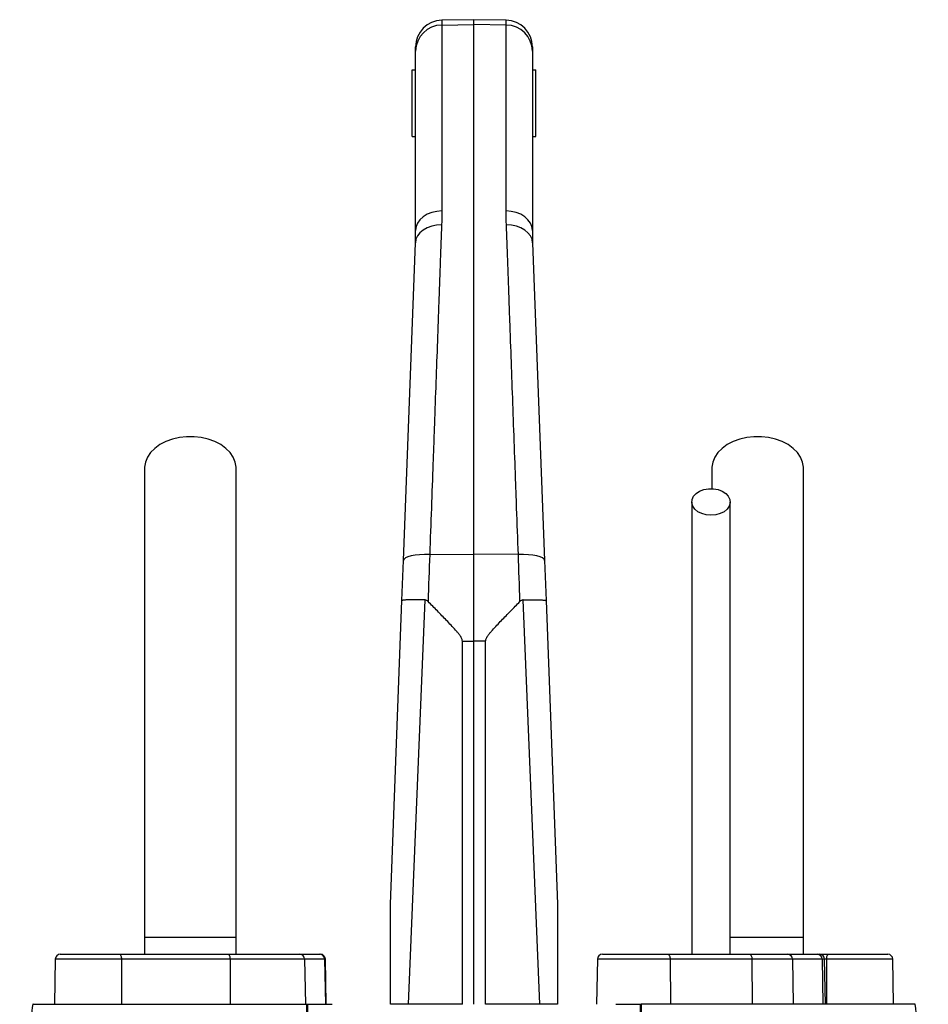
# Model space of a CAD drawing. Header units: millimetres. Extents: x 6 to 914, y 13 to 2073.
# Tile 12 of 12: x 389 to 661, y 1778 to 2073. Entities that reach past the tile are written whole.
import ezdxf

# ---------------------------------------------------------------- set-up
doc = ezdxf.new("R2010")
doc.units = ezdxf.units.MM

msp = doc.modelspace()

# ---------------------------------------------------------------- linework, layer by layer
at = {"color": 7, "linetype": 'Continuous', "lineweight": 25}
for p, q in [((525.31, 2072.59), (515.67, 2072.42)), ((515.67, 2071), (525.31, 2071.16)), ((515.67, 2071), (515.67, 2015.3)), ((534.95, 2072.42), (525.31, 2072.59)), ((525.31, 2071.16), (525.31, 2072.59)), ((525.31, 1912.41), (525.31, 2071.16)), ((534.95, 2071), (525.31, 2071.16)), ((534.95, 2015.3), (534.95, 2071)), ((507.81, 2063.14), (507.81, 2064.42)), ((507.81, 2009.47), (507.81, 2063.14)), ((542.81, 2064.42), (542.81, 2063.14)), ((542.81, 2063.14), (542.81, 2009.47)), ((506.81, 2037.59), (506.81, 2057.59)), ((506.81, 2057.59), (507.81, 2057.59)), ((542.81, 2057.59), (543.81, 2057.59)), ((543.81, 2037.59), (543.81, 2057.59)), ((506.81, 2037.59), (507.81, 2037.59)), ((542.81, 2037.59), (543.81, 2037.59)), ((504.17, 1910.56), (507.74, 2005.72)), ((542.88, 2005.72), (546.45, 1910.56)), ((596.56, 1938.11), (596.56, 1932.09)), ((512.03, 1912.35), (525.31, 1912.41)), ((525.31, 1886.36), (525.31, 1912.41)), ((538.6, 1912.35), (525.31, 1912.41)), ((503.72, 1898.53), (504.17, 1910.56)), ((546.45, 1910.56), (546.9, 1898.53)), ((500.31, 1807.59), (503.72, 1898.53)), ((510.56, 1898.75), (505.62, 1777.59)), ((545.01, 1777.59), (540.07, 1898.75)), ((546.9, 1898.53), (550.31, 1807.59)), ((521.82, 1886.36), (525.31, 1886.36)), ((521.82, 1777.59), (521.82, 1886.36)), ((525.31, 1777.59), (525.31, 1886.36)), ((528.8, 1886.36), (525.31, 1886.36)), ((528.8, 1777.59), (528.8, 1886.36)), ((426.56, 1797.59), (426.56, 1792.59)), ((454.06, 1797.59), (426.56, 1797.59)), ((454.06, 1792.59), (454.06, 1797.59)), ((624.06, 1797.59), (602, 1797.59)), ((624.06, 1792.59), (624.06, 1797.59)), ((399.84, 1791.12), (399.6, 1777.59)), ((401.34, 1792.59), (419.14, 1792.59)), ((419.14, 1792.59), (451.69, 1792.59)), ((419.65, 1791.12), (419.73, 1777.59)), ((452.2, 1791.12), (419.65, 1791.12)), ((451.69, 1792.59), (473.07, 1792.59)), ((452.2, 1791.12), (452.28, 1777.59)), ((474.55, 1791.12), (452.2, 1791.12)), ((473.07, 1792.59), (479.09, 1792.59)), ((474.55, 1791.12), (474.78, 1777.59)), ((480.56, 1791.12), (474.55, 1791.12)), ((479.09, 1792.59), (479.29, 1792.59)), ((480.56, 1791.12), (480.8, 1777.59)), ((481.02, 1777.59), (480.79, 1791.12)), ((562.27, 1791.12), (562.03, 1777.59)), ((563.77, 1792.59), (583.36, 1792.59)), ((583.36, 1792.59), (607.89, 1792.59)), ((584.07, 1791.12), (584.18, 1777.59)), ((608.6, 1791.12), (584.07, 1791.12)), ((607.89, 1792.59), (619.32, 1792.59)), ((608.6, 1791.12), (608.71, 1777.59)), ((620.75, 1791.12), (608.6, 1791.12)), ((619.32, 1792.59), (628.18, 1792.59)), ((620.75, 1791.12), (620.97, 1777.59)), ((629.6, 1791.12), (620.75, 1791.12)), ((628.18, 1792.59), (628.86, 1792.59)), ((628.86, 1792.59), (631.49, 1792.59)), ((629.6, 1791.12), (629.82, 1777.59)), ((630.6, 1777.59), (630.36, 1791.12)), ((630.97, 1791.12), (630.89, 1777.59)), ((631.49, 1792.59), (649.29, 1792.59)), ((651.02, 1777.59), (650.79, 1791.12)), ((394.29, 1777.59), (400.31, 1777.59)), ((521.82, 1777.59), (505.62, 1777.59)), ((545.01, 1777.59), (528.8, 1777.59)), ((656.33, 1777.59), (650.31, 1777.59))]:
    msp.add_line(p, q, dxfattribs=at)
at = {"color": 8, "linetype": 'Continuous', "lineweight": 25}
for p, q in [((515.67, 2072.42), (515.67, 2071)), ((534.95, 2071), (534.95, 2072.42)), ((419.65, 1791.12), (399.84, 1791.12)), ((480.79, 1791.12), (480.56, 1791.12)), ((584.07, 1791.12), (562.27, 1791.12)), ((630.36, 1791.12), (629.6, 1791.12)), ((630.97, 1791.12), (630.36, 1791.12)), ((650.79, 1791.12), (630.97, 1791.12))]:
    msp.add_line(p, q, dxfattribs=at)
at = {"color": 7, "linetype": 'Continuous', "lineweight": 25, "flags": 128}
for points in [[(515.67, 2015.3), (514.13, 2015.17), (512.65, 2014.82), (511.3, 2014.28), (510.11, 2013.55), (509.13, 2012.67), (508.41, 2011.67), (507.96, 2010.59), (507.81, 2009.47)], [(542.81, 2009.47), (542.66, 2010.59), (542.22, 2011.67), (541.49, 2012.67), (540.52, 2013.55), (539.33, 2014.28), (537.97, 2014.82), (536.49, 2015.17), (534.95, 2015.3)], [(515.6, 2011.1), (514.08, 2011), (512.63, 2010.71), (511.29, 2010.22), (510.11, 2009.55), (509.13, 2008.74), (508.4, 2007.81), (507.93, 2006.79), (507.74, 2005.72)], [(542.88, 2005.72), (542.7, 2006.79), (542.23, 2007.81), (541.49, 2008.74), (540.52, 2009.55), (539.34, 2010.22), (538, 2010.71), (536.54, 2011), (535.03, 2011.1)], [(454.06, 1938.11), (454.05, 1938.49), (453.78, 1940.02), (453.17, 1941.5), (452.22, 1942.89), (450.96, 1944.16), (449.43, 1945.27), (447.66, 1946.19), (445.7, 1946.91), (443.6, 1947.4), (441.42, 1947.64), (439.21, 1947.64), (437.02, 1947.4), (434.92, 1946.91), (432.96, 1946.19), (431.19, 1945.27), (429.66, 1944.16), (428.4, 1942.89), (427.46, 1941.5), (426.84, 1940.02), (426.57, 1938.49), (426.56, 1938.11)], [(624.06, 1938.11), (624.05, 1938.49), (623.78, 1940.02), (623.17, 1941.5), (622.22, 1942.89), (620.96, 1944.16), (619.43, 1945.27), (617.66, 1946.19), (615.7, 1946.91), (613.6, 1947.4), (611.42, 1947.64), (609.21, 1947.64), (607.02, 1947.4), (604.92, 1946.91), (602.96, 1946.19), (601.19, 1945.27), (599.66, 1944.16), (598.4, 1942.89), (597.46, 1941.5), (596.84, 1940.02), (596.57, 1938.49), (596.56, 1938.11)], [(596.31, 1924.1), (594.88, 1924.23), (593.54, 1924.6), (592.38, 1925.19), (591.46, 1925.96), (590.84, 1926.87), (590.57, 1927.85), (590.66, 1928.86), (591.11, 1929.81), (591.88, 1930.66), (592.93, 1931.34), (594.2, 1931.83), (595.59, 1932.08), (597.03, 1932.08), (598.43, 1931.83), (599.69, 1931.34), (600.74, 1930.66), (601.52, 1929.81), (601.96, 1928.86), (602.05, 1927.85), (601.78, 1926.87), (601.17, 1925.96), (600.25, 1925.19), (599.08, 1924.6), (597.74, 1924.23), (596.31, 1924.1)], [(512.03, 1912.35), (510.5, 1912.36), (509.03, 1912.29), (507.68, 1912.14), (506.49, 1911.93), (505.52, 1911.65), (504.79, 1911.32), (504.34, 1910.96), (504.17, 1910.56)], [(546.45, 1910.56), (546.29, 1910.96), (545.83, 1911.32), (545.11, 1911.65), (544.13, 1911.93), (542.95, 1912.14), (541.6, 1912.29), (540.13, 1912.36), (538.6, 1912.35)], [(419.14, 1792.59), (419.24, 1792.56), (419.33, 1792.48), (419.42, 1792.34), (419.5, 1792.16), (419.56, 1791.94), (419.61, 1791.68), (419.64, 1791.41), (419.65, 1791.12)], [(451.69, 1792.59), (451.79, 1792.56), (451.88, 1792.48), (451.97, 1792.34), (452.05, 1792.16), (452.11, 1791.94), (452.16, 1791.68), (452.19, 1791.41), (452.2, 1791.12)], [(583.36, 1792.59), (583.49, 1792.56), (583.63, 1792.48), (583.75, 1792.34), (583.86, 1792.16), (583.95, 1791.94), (584.01, 1791.68), (584.06, 1791.41), (584.07, 1791.12)], [(607.89, 1792.59), (608.02, 1792.56), (608.16, 1792.48), (608.28, 1792.34), (608.39, 1792.16), (608.48, 1791.94), (608.54, 1791.68), (608.59, 1791.41), (608.6, 1791.12)], [(630.97, 1791.12), (630.99, 1791.41), (631.02, 1791.68), (631.06, 1791.94), (631.13, 1792.16), (631.21, 1792.34), (631.29, 1792.48), (631.39, 1792.56), (631.49, 1792.59)]]:
    msp.add_lwpolyline(points, dxfattribs=at)
at = {"color": 7, "linetype": 'Continuous', "lineweight": 25}
for centre, radius, start, end in [((515.81, 2064.42), 8, 91, 180), ((515.74, 2063.07), 7.93, 90.4758, 179.4905), ((534.81, 2064.42), 8, 0, 89), ((534.89, 2063.07), 7.93, 0.5095, 89.5242), ((401.34, 1791.09), 1.5, 90, 179), ((473.06, 1791.1), 1.49, 0.5546, 89.5683), ((479.08, 1791.1), 1.49, 0.5546, 89.5683), ((479.29, 1791.09), 1.5, 1, 90), ((563.77, 1791.09), 1.5, 90, 179), ((619.29, 1791.13), 1.46, 359.4868, 88.477), ((628.14, 1791.13), 1.46, 359.4868, 88.477), ((628.86, 1791.09), 1.5, 1, 90), ((649.29, 1791.09), 1.5, 1, 90)]:
    msp.add_arc(centre, radius, start, end, dxfattribs=at)
for points in [[(515.67, 2015.3), (515.67, 2013.92), (515.65, 2012.52), (515.6, 2011.1)], [(535.03, 2011.1), (534.98, 2012.52), (534.95, 2013.92), (534.95, 2015.3)], [(507.74, 2005.72), (507.79, 2006.99), (507.81, 2008.24), (507.81, 2009.47)], [(542.81, 2009.47), (542.81, 2008.24), (542.84, 2006.99), (542.88, 2005.72)], [(512.03, 1912.35), (511.87, 1907.72), (511.71, 1903.02), (511.54, 1898.26)], [(539.08, 1898.26), (538.92, 1903.02), (538.76, 1907.72), (538.6, 1912.35)], [(475.42, 1777.59), (477.84, 1777.59), (480.31, 1777.59), (482.84, 1777.59)], [(567.79, 1777.59), (570.31, 1777.59), (572.78, 1777.59), (575.21, 1777.59)]]:
    msp.add_open_spline(points, degree=3, dxfattribs=at)
for points, knots in [([(515.6, 2011.1), (515.47, 2007.69), (515.35, 2004.17), (515.15, 1998.73), (515.08, 1996.89), (514.95, 1993.17), (514.88, 1991.29), (514.54, 1981.78), (514.25, 1973.84), (513.8, 1961.42), (513.65, 1957.2), (513.42, 1950.73), (513.34, 1948.56), (513.18, 1944.16), (513.1, 1941.95), (512.7, 1930.81), (512.37, 1921.68), (512.03, 1912.35)], [0, 0, 0, 0, 0.125, 0.125, 0.1875, 0.1875, 0.25, 0.25, 0.5, 0.5, 0.625, 0.625, 0.6875, 0.6875, 0.75, 0.75, 1, 1, 1, 1]), ([(538.6, 1912.35), (538.43, 1917.02), (538.26, 1921.64), (538.01, 1928.5), (537.93, 1930.77), (537.77, 1935.28), (537.69, 1937.51), (537.29, 1948.59), (536.98, 1957.16), (536.53, 1969.59), (536.38, 1973.66), (536.16, 1979.65), (536.09, 1981.63), (535.95, 1985.55), (535.88, 1987.49), (535.54, 1997.04), (535.27, 2004.28), (535.03, 2011.1)], [0, 0, 0, 0, 0.125, 0.125, 0.1875, 0.1875, 0.25, 0.25, 0.5, 0.5, 0.625, 0.625, 0.6875, 0.6875, 0.75, 0.75, 1, 1, 1, 1]), ([(426.56, 1938.11), (426.56, 1935.17), (426.56, 1929.35), (426.56, 1920.57), (426.56, 1911.7), (426.56, 1902.64), (426.56, 1893.28), (426.56, 1883.54), (426.56, 1873.81), (426.56, 1864.16), (426.56, 1854.67), (426.56, 1845.02), (426.56, 1834.28), (426.56, 1822.57), (426.56, 1809.99), (426.56, 1801.69), (426.56, 1797.59)], [0, 0, 0, 0, 0.079644, 0.158009, 0.235124, 0.311015, 0.385614, 0.459005, 0.531252, 0.593311, 0.65426, 0.714301, 0.773508, 0.85087, 0.926319, 1, 1, 1, 1]), ([(454.06, 1797.59), (454.06, 1800.12), (454.06, 1805.4), (454.06, 1813.6), (454.06, 1822.41), (454.06, 1831.08), (454.06, 1839.49), (454.06, 1847.53), (454.06, 1855.79), (454.06, 1864.54), (454.06, 1873.67), (454.06, 1883.1), (454.06, 1892.41), (454.06, 1901.59), (454.06, 1910.67), (454.06, 1919.75), (454.06, 1928.89), (454.06, 1935), (454.06, 1938.11)], [0, 0, 0, 0, 0.045521, 0.094717, 0.147611, 0.204275, 0.251456, 0.300858, 0.352419, 0.406213, 0.470225, 0.53729, 0.607172, 0.679907, 0.755587, 0.834151, 0.915609, 1, 1, 1, 1]), ([(624.06, 1797.59), (624.06, 1800.12), (624.06, 1805.4), (624.06, 1813.6), (624.06, 1822.41), (624.06, 1831.08), (624.06, 1839.49), (624.06, 1847.53), (624.06, 1855.79), (624.06, 1864.54), (624.06, 1873.67), (624.06, 1883.1), (624.06, 1892.41), (624.06, 1901.59), (624.06, 1910.67), (624.06, 1919.75), (624.06, 1928.89), (624.06, 1935), (624.06, 1938.11)], [0, 0, 0, 0, 0.045521, 0.094717, 0.147611, 0.204275, 0.251456, 0.300858, 0.352419, 0.406213, 0.470225, 0.53729, 0.607172, 0.679907, 0.755587, 0.834151, 0.915609, 1, 1, 1, 1]), ([(590.56, 1928.11), (590.56, 1925.97), (590.56, 1921.96), (590.56, 1916.3), (590.56, 1911.39), (590.56, 1907.23), (590.56, 1903.68), (590.56, 1900.47), (590.56, 1897.3), (590.56, 1892.82), (590.56, 1886.93), (590.56, 1879.45), (590.56, 1871.98), (590.56, 1864.59), (590.56, 1857.37), (590.56, 1850.1), (590.56, 1844.18), (590.56, 1839.69), (590.56, 1836.29), (590.56, 1832.31), (590.56, 1827.5), (590.56, 1821.87), (590.56, 1815.43), (590.56, 1808.21), (590.56, 1800.51), (590.56, 1795.21), (590.56, 1792.59)], [0, 0, 0, 0, 0.059817, 0.112226, 0.157227, 0.194828, 0.225042, 0.252172, 0.279689, 0.307589, 0.367156, 0.427071, 0.487082, 0.538307, 0.589483, 0.639396, 0.68603, 0.705878, 0.726223, 0.751347, 0.781667, 0.817173, 0.857035, 0.901805, 0.951506, 1, 1, 1, 1]), ([(602.06, 1792.59), (602.06, 1795.55), (602.06, 1801.37), (602.06, 1809.65), (602.06, 1816.99), (602.06, 1823.08), (602.06, 1828.19), (602.06, 1832.76), (602.06, 1839.22), (602.06, 1847.66), (602.06, 1857.73), (602.06, 1866.83), (602.06, 1875.01), (602.06, 1882.26), (602.06, 1888.95), (602.06, 1894.06), (602.06, 1898.08), (602.06, 1901.49), (602.06, 1905.57), (602.06, 1910.31), (602.06, 1915.68), (602.06, 1921.68), (602.06, 1925.89), (602.06, 1928.11)], [0, 0, 0, 0, 0.054745, 0.107977, 0.15356, 0.191504, 0.221841, 0.249643, 0.27782, 0.344981, 0.41307, 0.481322, 0.538686, 0.595913, 0.650734, 0.701464, 0.724861, 0.754493, 0.790614, 0.833219, 0.882314, 0.937906, 1, 1, 1, 1]), ([(510.56, 1898.75), (510.08, 1898.77), (509.62, 1898.78), (508.95, 1898.79), (508.73, 1898.79), (508.3, 1898.8), (508.08, 1898.8), (507.45, 1898.8), (507.06, 1898.8), (506.51, 1898.79), (506.33, 1898.79), (505.99, 1898.78), (505.83, 1898.78), (505.36, 1898.77), (505.09, 1898.75), (504.72, 1898.73), (504.61, 1898.72), (504.41, 1898.7), (504.31, 1898.69), (504.06, 1898.66), (503.94, 1898.64), (503.81, 1898.6), (503.78, 1898.59), (503.73, 1898.56), (503.72, 1898.55), (503.72, 1898.53)], [0, 0, 0, 0, 0.125, 0.125, 0.1875, 0.1875, 0.25, 0.25, 0.375, 0.375, 0.4375, 0.4375, 0.5, 0.5, 0.625, 0.625, 0.6875, 0.6875, 0.75, 0.75, 0.875, 0.875, 0.9375, 0.9375, 1, 1, 1, 1]), ([(511.54, 1898.26), (511.41, 1898.39), (511.26, 1898.51), (511.01, 1898.65), (510.93, 1898.68), (510.75, 1898.73), (510.65, 1898.75), (510.56, 1898.75)], [0, 0, 0, 0, 0.5, 0.5, 0.75, 0.75, 1, 1, 1, 1]), ([(521.82, 1886.36), (521.82, 1886.53), (521.8, 1886.69), (521.71, 1887.01), (521.65, 1887.17), (521.43, 1887.62), (521.25, 1887.89), (520.86, 1888.43), (520.66, 1888.69), (520.23, 1889.2), (520.02, 1889.45), (519.36, 1890.19), (518.91, 1890.68), (518, 1891.64), (517.55, 1892.12), (516.17, 1893.55), (515.25, 1894.5), (513.4, 1896.38), (512.47, 1897.32), (511.54, 1898.26)], [0, 0, 0, 0, 0.03125, 0.03125, 0.0625, 0.0625, 0.125, 0.125, 0.1875, 0.1875, 0.25, 0.25, 0.375, 0.375, 0.5, 0.5, 0.75, 0.75, 1, 1, 1, 1]), ([(528.8, 1886.36), (528.8, 1886.53), (528.83, 1886.69), (528.91, 1887.01), (528.98, 1887.17), (529.19, 1887.62), (529.37, 1887.89), (529.76, 1888.43), (529.97, 1888.69), (530.39, 1889.2), (530.61, 1889.45), (531.27, 1890.19), (531.72, 1890.68), (532.62, 1891.64), (533.08, 1892.12), (534.46, 1893.55), (535.38, 1894.5), (537.23, 1896.38), (538.16, 1897.32), (539.08, 1898.26)], [0, 0, 0, 0, 0.03125, 0.03125, 0.0625, 0.0625, 0.125, 0.125, 0.1875, 0.1875, 0.25, 0.25, 0.375, 0.375, 0.5, 0.5, 0.75, 0.75, 1, 1, 1, 1]), ([(540.07, 1898.75), (539.97, 1898.75), (539.88, 1898.73), (539.7, 1898.68), (539.61, 1898.65), (539.36, 1898.51), (539.22, 1898.39), (539.08, 1898.26)], [0, 0, 0, 0, 0.25, 0.25, 0.5, 0.5, 1, 1, 1, 1]), ([(540.07, 1898.75), (540.54, 1898.77), (541, 1898.78), (541.67, 1898.79), (541.89, 1898.79), (542.33, 1898.8), (542.54, 1898.8), (543.17, 1898.8), (543.56, 1898.8), (544.11, 1898.79), (544.29, 1898.79), (544.63, 1898.78), (544.8, 1898.78), (545.27, 1898.77), (545.54, 1898.75), (545.9, 1898.73), (546.01, 1898.72), (546.22, 1898.7), (546.31, 1898.69), (546.56, 1898.66), (546.69, 1898.64), (546.81, 1898.6), (546.85, 1898.59), (546.89, 1898.56), (546.9, 1898.55), (546.9, 1898.53)], [0, 0, 0, 0, 0.125, 0.125, 0.1875, 0.1875, 0.25, 0.25, 0.375, 0.375, 0.4375, 0.4375, 0.5, 0.5, 0.625, 0.625, 0.6875, 0.6875, 0.75, 0.75, 0.875, 0.875, 0.9375, 0.9375, 1, 1, 1, 1]), ([(500.31, 1777.59), (500.31, 1780.13), (500.31, 1782.67), (500.31, 1787.75), (500.31, 1790.29), (500.31, 1794.09), (500.31, 1795.35), (500.31, 1797.88), (500.31, 1799.15), (500.31, 1801.04), (500.31, 1801.67), (500.31, 1802.93), (500.31, 1803.55), (500.31, 1804.8), (500.31, 1805.42), (500.31, 1806.34), (500.31, 1806.64), (500.31, 1807.07), (500.31, 1807.21), (500.31, 1807.4), (500.31, 1807.46), (500.31, 1807.56), (500.31, 1807.59), (500.31, 1807.59)], [0, 0, 0, 0, 0.25, 0.25, 0.5, 0.5, 0.625, 0.625, 0.75, 0.75, 0.8125, 0.8125, 0.875, 0.875, 0.9375, 0.9375, 0.96875, 0.96875, 0.984375, 0.984375, 0.992187, 0.992187, 1, 1, 1, 1]), ([(550.31, 1807.59), (550.31, 1807.59), (550.31, 1807.56), (550.31, 1807.46), (550.31, 1807.4), (550.31, 1807.21), (550.31, 1807.06), (550.31, 1806.63), (550.31, 1806.33), (550.31, 1805.41), (550.31, 1804.79), (550.31, 1803.54), (550.31, 1802.92), (550.31, 1801.66), (550.31, 1801.03), (550.31, 1799.14), (550.31, 1797.88), (550.31, 1795.35), (550.31, 1794.08), (550.31, 1790.28), (550.31, 1787.75), (550.31, 1782.67), (550.31, 1780.13), (550.31, 1777.59)], [0, 0, 0, 0, 0.007813, 0.007813, 0.015625, 0.015625, 0.03125, 0.03125, 0.0625, 0.0625, 0.125, 0.125, 0.1875, 0.1875, 0.25, 0.25, 0.375, 0.375, 0.5, 0.5, 0.75, 0.75, 1, 1, 1, 1]), ([(393.08, 1777.59), (392.75, 1774.95), (392.07, 1769.68), (391.04, 1761.69), (390.09, 1754.43), (389.45, 1749.85), (389.18, 1747.91)], [0, 0, 0, 0, 0.268713, 0.537445, 0.804917, 1, 1, 1, 1]), ([(393.19, 1777.59), (393.16, 1777.59), (393.09, 1777.59), (393.84, 1777.59), (394.29, 1777.59)], [0, 0, 0, 0, 0.400043, 1, 1, 1, 1]), ([(400.31, 1777.59), (402.27, 1777.59), (408.56, 1777.59), (424.79, 1777.59), (447.13, 1777.59), (465.43, 1777.59), (475.21, 1777.59)], [0.5613215, 0.5613215, 0.5613215, 0.5613215, 0.6404767, 0.7196318, 0.798787, 0.8776759, 0.8776759, 0.8776759, 0.8776759]), ([(475.31, 1701.25), (475.53, 1707.68), (475.67, 1714.08), (475.8, 1726.87), (475.79, 1733.25), (475.64, 1752.33), (475.37, 1764.98), (475.21, 1777.59)], [0, 0, 0, 0, 0.25, 0.25, 0.5, 0.5, 1, 1, 1, 1]), ([(475.21, 1777.59), (475.25, 1777.59), (475.31, 1777.59), (475.38, 1777.59), (475.42, 1777.59)], [0, 0, 0, 0, 0.500243, 1, 1, 1, 1]), ([(475.42, 1777.59), (475.49, 1771.29), (475.58, 1764.97), (475.77, 1752.31), (475.86, 1745.97), (475.96, 1733.25), (475.96, 1726.88), (475.83, 1714.09), (475.69, 1707.68), (475.47, 1701.26)], [0, 0, 0, 0, 0.25, 0.25, 0.5, 0.5, 0.75, 0.75, 1, 1, 1, 1]), ([(505.62, 1777.59), (505.07, 1777.59), (504.54, 1777.59), (503.77, 1777.59), (503.52, 1777.59), (503.03, 1777.59), (502.8, 1777.59), (502.11, 1777.59), (501.7, 1777.59), (501.13, 1777.59), (500.95, 1777.59), (500.61, 1777.59), (500.46, 1777.59), (500.31, 1777.59)], [0, 0, 0, 0, 0.25, 0.25, 0.375, 0.375, 0.5, 0.5, 0.75, 0.75, 0.875, 0.875, 1, 1, 1, 1]), ([(550.31, 1777.59), (550.03, 1777.59), (549.69, 1777.59), (549.13, 1777.59), (548.93, 1777.59), (548.51, 1777.59), (548.29, 1777.59), (547.61, 1777.59), (547.12, 1777.59), (546.35, 1777.59), (546.09, 1777.59), (545.56, 1777.59), (545.28, 1777.59), (545.01, 1777.59)], [0, 0, 0, 0, 0.25, 0.25, 0.375, 0.375, 0.5, 0.5, 0.75, 0.75, 0.875, 0.875, 1, 1, 1, 1]), ([(575.15, 1701.26), (574.93, 1707.68), (574.8, 1714.09), (574.66, 1726.88), (574.67, 1733.25), (574.77, 1745.97), (574.86, 1752.31), (575.04, 1764.97), (575.14, 1771.29), (575.21, 1777.59)], [0, 0, 0, 0, 0.25, 0.25, 0.5, 0.5, 0.75, 0.75, 1, 1, 1, 1]), ([(575.41, 1777.59), (575.26, 1764.98), (574.99, 1752.33), (574.83, 1733.25), (574.83, 1726.87), (574.96, 1714.08), (575.1, 1707.68), (575.32, 1701.25)], [0, 0, 0, 0, 0.5, 0.5, 0.75, 0.75, 1, 1, 1, 1]), ([(575.21, 1777.59), (575.24, 1777.59), (575.31, 1777.59), (575.38, 1777.59), (575.41, 1777.59)], [0, 0, 0, 0, 0.499757, 1, 1, 1, 1]), ([(650.31, 1777.59), (648.35, 1777.59), (642.07, 1777.59), (625.84, 1777.59), (603.5, 1777.59), (585.19, 1777.59), (575.41, 1777.59)], [0.5613215, 0.5613215, 0.5613215, 0.5613215, 0.6404767, 0.7196318, 0.798787, 0.8776759, 0.8776759, 0.8776759, 0.8776759]), ([(657.44, 1777.59), (657.46, 1777.59), (657.53, 1777.59), (656.78, 1777.59), (656.33, 1777.59)], [0, 0, 0, 0, 0.403995, 1, 1, 1, 1]), ([(661.44, 1747.92), (661.25, 1749.29), (660.71, 1753.12), (659.83, 1759.8), (658.72, 1768.32), (657.95, 1774.37), (657.54, 1777.59)], [0, 0, 0, 0, 0.139184, 0.386743, 0.673667, 1, 1, 1, 1])]:
    msp.add_open_spline(points, degree=3, knots=knots, dxfattribs=at)

doc.saveas('drawing.dxf')
